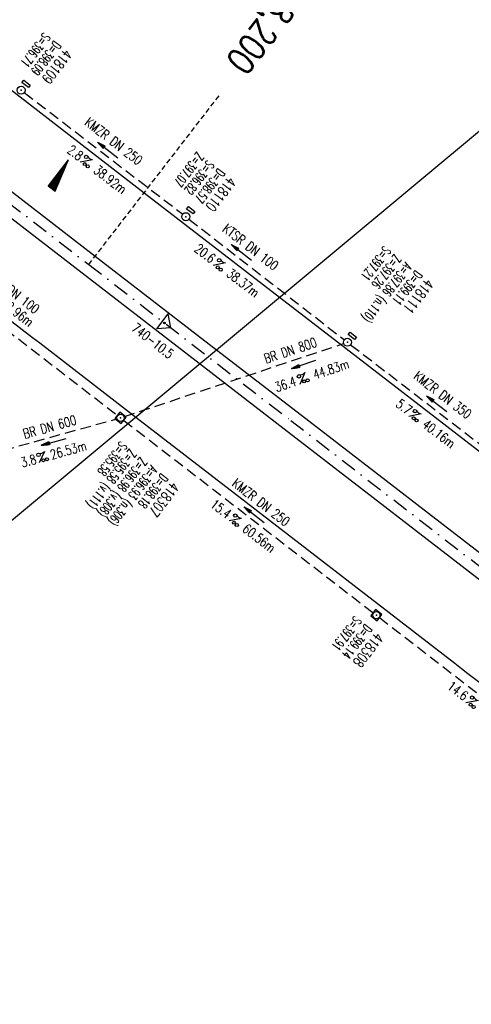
# Model space of a CAD drawing. Extents: x 448150 to 449332, y 437108 to 438384.
# Tile 11 of 46: x 448998 to 449083, y 437358 to 437543. Entities that reach past the tile are written whole.
import ezdxf
from ezdxf.enums import TextEntityAlignment as Align

# ---------------------------------------------------------------- set-up
doc = ezdxf.new("R2010")
doc.units = 0
doc.header["$LTSCALE"] = 2
doc.header["$MEASUREMENT"] = 0
for name, pattern in [('AUSGEZOGEN', [0]), ('GESTRICH-X2', [1.5, 1, -0.5]), ('GESTRICHELT', [0.75, 0.5, -0.25]), ('STRICHPT-X3', [3, 1.5, -0.75, 0, -0.75])]:
    doc.linetypes.add(name, pattern=pattern)
doc.layers.get('0').update_dxf_attribs({"linetype": 'AUSGEZOGEN'})
for name, color, linetype in [('ACHSE', 250, 'STRICHPT-X3'), ('FBR', 8, 'CONTINUOUS'), ('GEF', 7, 'CONTINUOUS'), ('HEKTOM', 250, 'GESTRICHELT'), ('KANAL', 7, 'GESTRICH-X2'), ('Netzknoten_PKT', 7, 'CONTINUOUS'), ('Netzknoten_PKT-NR', 7, 'CONTINUOUS'), ('Netzknoten_SIGNATUR', 7, 'CONTINUOUS'), ('PFEIL', 7, 'CONTINUOUS'), ('Planeinteilung', 6, 'CONTINUOUS'), ('RAHMEN', 250, 'AUSGEZOGEN'), ('SCHACHTNR', 6, 'CONTINUOUS'), ('SCHLITZRINNE', 8, 'AUSGEZOGEN'), ('SCHSYMBOL', 7, 'AUSGEZOGEN'), ('TEXTO', 4, 'CONTINUOUS'), ('TEXTU', 4, 'CONTINUOUS')]:
    doc.layers.add(name, color=color, linetype=linetype)
doc.styles.add('ROMANS', font='romans.shx', dxfattribs={"width": 0.8})

# ---------------------------------------------------------------- blocks, each defined once
blk = doc.blocks.new('GST')
at = {"color": 0}
blk.add_circle((0, 0), 0.75, dxfattribs=at)
blk.add_point((0, 0), dxfattribs=at)
blk = doc.blocks.new('13')
blk.add_lwpolyline([(0.76, 1.22), (-0.75, 1.22), (-0.75, 1.8), (0.76, 1.8)], close=True)
at = {"rotation": 180}
blk.add_blockref('GST', (0, 0), dxfattribs=at)
blk = doc.blocks.new('PROM')
blk.add_line((1.57, 1.82), (0.02, 0.02))
for centre, radius in [((0.32, 1.51), 0.317), ((0.94, 0.29), 0.283), ((1.64, 0.29), 0.283)]:
    blk.add_circle(centre, radius)
blk.add_arc((0.99, 2.68), 1.03, 239.1414, 303.3549)
blk = doc.blocks.new('PFEIL2')
at = {"color": 0}
for p, q in [((0.88, 0), (-2.4, -0.01)), ((0.88, -0.27), (0.88, 0.28)), ((0.88, 0.28), (2.43, 0.01)), ((0.91, 0.27), (0.88, 0.26)), ((0.97, 0.26), (0.88, 0.25)), ((1.02, 0.25), (0.88, 0.23)), ((1.07, 0.24), (0.88, 0.21)), ((1.13, 0.23), (0.88, 0.19)), ((1.18, 0.22), (0.88, 0.17)), ((1.24, 0.21), (0.88, 0.15)), ((1.29, 0.21), (0.88, 0.14)), ((1.34, 0.2), (0.88, 0.12)), ((1.4, 0.19), (0.88, 0.1)), ((1.45, 0.18), (0.88, 0.08)), ((1.51, 0.17), (0.88, 0.06)), ((1.56, 0.16), (0.88, 0.04)), ((1.61, 0.15), (0.88, 0.02)), ((1.67, 0.14), (0.88, 0.01)), ((1.72, 0.13), (0.88, -0.01)), ((1.78, 0.12), (0.88, -0.03)), ((1.83, 0.11), (0.88, -0.05)), ((1.88, 0.1), (0.88, -0.07)), ((1.94, 0.09), (0.88, -0.09)), ((2.05, 0.08), (0.88, -0.12)), ((1.99, 0.08), (0.88, -0.11)), ((2.1, 0.07), (0.88, -0.14)), ((2.15, 0.06), (0.88, -0.16)), ((2.21, 0.05), (0.88, -0.18)), ((2.26, 0.04), (0.88, -0.2)), ((2.32, 0.03), (0.88, -0.22)), ((2.37, 0.02), (0.88, -0.23)), ((2.42, 0.01), (0.88, -0.25)), ((2.43, 0.01), (0.88, -0.27))]:
    blk.add_line(p, q, dxfattribs=at)
blk = doc.blocks.new('20')
blk.add_lwpolyline([(-0.75, -0.75), (0.75, -0.75), (0.75, 0.75), (-0.75, 0.75)], close=True)
blk.add_circle((0, 0), 0.676)
blk.add_point((0, 0))
blk = doc.blocks.new('PKT')
at = {"color": 0}
blk.add_circle((0, 0), 0.15, dxfattribs=at)
blk.add_point((0, 0), dxfattribs=at)
blk = doc.blocks.new('Station_Netzknoten')
at = {"layer": 'Netzknoten_SIGNATUR'}
for p, q in [((-1.75, 0.5), (1.75, 0.5)), ((0, -1.5), (-1.75, 0.5)), ((0, -1.5), (1.75, 0.5))]:
    blk.add_line(p, q, dxfattribs=at)
blk.add_point((0, 0), dxfattribs=at)
blk = doc.blocks.new('*X5')
at = {"color": 0}
for p, q in [((725.83, 193.84), (727.44, 195.45)), ((725.83, 193.85), (727.43, 195.45)), ((725.83, 193.86), (727.42, 195.45)), ((725.83, 193.87), (727.41, 195.45)), ((725.83, 193.88), (727.4, 195.45)), ((725.83, 193.89), (727.39, 195.45)), ((725.83, 193.9), (727.38, 195.45)), ((725.83, 193.91), (727.37, 195.45)), ((725.83, 193.91), (727.37, 195.45)), ((725.83, 193.92), (727.36, 195.45)), ((725.83, 193.93), (727.35, 195.45)), ((725.83, 193.94), (727.34, 195.45)), ((725.83, 193.95), (727.33, 195.45)), ((725.83, 193.96), (727.32, 195.45)), ((725.83, 193.97), (727.31, 195.45)), ((725.83, 193.98), (727.3, 195.45)), ((725.83, 193.99), (727.29, 195.45)), ((725.83, 193.99), (727.29, 195.45)), ((725.83, 194), (727.28, 195.45)), ((725.83, 194.01), (727.27, 195.45)), ((725.83, 194.02), (727.26, 195.45)), ((725.83, 194.03), (727.25, 195.45)), ((725.83, 194.04), (727.24, 195.45)), ((725.83, 194.05), (727.23, 195.45)), ((725.83, 194.06), (727.22, 195.45)), ((725.83, 194.06), (727.21, 195.45)), ((725.83, 194.07), (727.21, 195.45)), ((725.83, 194.08), (727.2, 195.45)), ((725.83, 194.09), (727.19, 195.45)), ((725.83, 194.1), (727.18, 195.45)), ((725.83, 194.11), (727.17, 195.45)), ((725.83, 194.12), (727.16, 195.45)), ((725.83, 194.13), (727.15, 195.45)), ((725.83, 194.14), (727.14, 195.45)), ((725.83, 194.14), (727.14, 195.45)), ((725.83, 194.15), (727.13, 195.45)), ((725.83, 194.16), (727.12, 195.45)), ((725.83, 194.17), (727.11, 195.45)), ((725.83, 194.18), (727.1, 195.45)), ((725.83, 194.19), (727.09, 195.45)), ((725.83, 194.2), (727.08, 195.45)), ((725.83, 194.21), (727.07, 195.45)), ((725.83, 194.21), (727.06, 195.45)), ((725.83, 194.22), (727.06, 195.45)), ((725.83, 194.23), (727.05, 195.45)), ((725.83, 194.24), (727.04, 195.45)), ((725.83, 194.25), (727.03, 195.45)), ((725.83, 194.26), (727.02, 195.45)), ((725.83, 194.27), (727.01, 195.45)), ((725.83, 194.28), (727, 195.45)), ((725.83, 194.29), (726.99, 195.45)), ((725.83, 194.29), (726.99, 195.45)), ((725.83, 194.3), (726.98, 195.45)), ((725.83, 194.31), (726.97, 195.45)), ((725.83, 194.32), (726.96, 195.45)), ((725.83, 194.33), (726.95, 195.45)), ((725.83, 194.34), (726.94, 195.45)), ((725.83, 194.35), (726.93, 195.45)), ((725.83, 194.36), (726.92, 195.45)), ((725.83, 194.37), (726.91, 195.45)), ((725.83, 194.37), (726.91, 195.45)), ((725.83, 194.38), (726.9, 195.45)), ((725.83, 194.39), (726.89, 195.45)), ((725.83, 194.4), (726.88, 195.45)), ((725.83, 194.41), (726.87, 195.45)), ((725.83, 194.42), (726.86, 195.45)), ((725.83, 194.43), (726.85, 195.45)), ((725.83, 194.44), (726.84, 195.45)), ((725.83, 194.44), (726.83, 195.45)), ((725.83, 194.45), (726.83, 195.45)), ((725.83, 194.46), (726.82, 195.45)), ((725.83, 194.47), (726.81, 195.45)), ((725.83, 194.48), (726.8, 195.45)), ((725.83, 194.49), (726.79, 195.45)), ((725.83, 194.5), (726.78, 195.45)), ((725.83, 194.51), (726.77, 195.45)), ((725.83, 194.52), (726.76, 195.45)), ((725.83, 194.52), (726.76, 195.45)), ((725.83, 194.53), (726.75, 195.45)), ((725.83, 194.54), (726.74, 195.45)), ((725.83, 194.55), (726.73, 195.45)), ((725.83, 194.56), (726.72, 195.45)), ((725.83, 194.57), (726.71, 195.45)), ((725.83, 194.58), (726.7, 195.45)), ((725.83, 194.59), (726.69, 195.45)), ((725.83, 194.59), (726.68, 195.45)), ((725.83, 194.6), (726.68, 195.45)), ((725.83, 194.61), (726.67, 195.45)), ((725.83, 194.62), (726.66, 195.45)), ((725.83, 194.63), (726.65, 195.45)), ((725.83, 194.64), (726.64, 195.45)), ((725.83, 194.65), (726.63, 195.45)), ((725.83, 194.66), (726.62, 195.45)), ((725.83, 194.67), (726.61, 195.45)), ((725.83, 194.67), (726.61, 195.45)), ((725.83, 194.68), (726.6, 195.45)), ((725.83, 194.69), (726.59, 195.45)), ((725.83, 194.7), (726.58, 195.45)), ((725.83, 194.71), (726.57, 195.45)), ((725.83, 194.72), (726.56, 195.45)), ((725.83, 194.73), (726.55, 195.45)), ((725.83, 194.74), (726.54, 195.45)), ((725.83, 194.75), (726.53, 195.45)), ((725.83, 194.75), (726.53, 195.45)), ((725.83, 194.76), (726.52, 195.45)), ((725.83, 194.77), (726.51, 195.45)), ((725.83, 194.78), (726.5, 195.45)), ((725.83, 194.79), (726.49, 195.45)), ((725.83, 194.8), (726.48, 195.45)), ((725.83, 194.81), (726.47, 195.45)), ((725.83, 194.82), (726.46, 195.45)), ((725.83, 194.82), (726.45, 195.45)), ((725.83, 194.83), (726.45, 195.45)), ((725.83, 194.84), (726.44, 195.45)), ((725.83, 194.85), (726.43, 195.45)), ((725.83, 194.86), (726.42, 195.45)), ((725.83, 194.87), (726.41, 195.45)), ((725.83, 194.88), (726.4, 195.45)), ((725.83, 194.89), (726.39, 195.45)), ((725.83, 194.9), (726.38, 195.45)), ((725.83, 194.9), (726.38, 195.45)), ((725.83, 194.91), (726.37, 195.45)), ((725.83, 194.92), (726.36, 195.45)), ((725.83, 194.93), (726.35, 195.45)), ((725.83, 194.94), (726.34, 195.45)), ((725.83, 194.95), (726.33, 195.45)), ((725.83, 194.96), (726.32, 195.45)), ((725.83, 194.97), (726.31, 195.45)), ((725.83, 194.98), (726.3, 195.45)), ((725.83, 194.98), (726.3, 195.45)), ((725.83, 194.99), (726.29, 195.45)), ((725.83, 195), (726.28, 195.45)), ((725.83, 195.01), (726.27, 195.45)), ((725.83, 195.02), (726.26, 195.45)), ((725.83, 195.03), (726.25, 195.45)), ((725.83, 195.04), (726.24, 195.45)), ((725.83, 195.05), (726.23, 195.45)), ((725.83, 195.05), (726.22, 195.45)), ((725.83, 195.06), (726.22, 195.45)), ((725.83, 195.07), (726.21, 195.45)), ((725.83, 195.08), (726.2, 195.45)), ((725.83, 195.09), (726.19, 195.45)), ((725.83, 195.1), (726.18, 195.45)), ((725.83, 195.11), (726.17, 195.45)), ((725.83, 195.12), (726.16, 195.45)), ((725.83, 195.13), (726.15, 195.45)), ((725.83, 195.13), (726.15, 195.45)), ((725.83, 195.14), (726.14, 195.45)), ((725.83, 195.15), (726.13, 195.45)), ((725.83, 195.16), (726.12, 195.45)), ((725.83, 195.17), (726.11, 195.45)), ((725.83, 195.18), (726.1, 195.45)), ((725.83, 195.19), (726.09, 195.45)), ((725.83, 195.2), (726.08, 195.45)), ((725.83, 195.2), (726.07, 195.45)), ((725.83, 195.21), (726.07, 195.45)), ((725.83, 195.22), (726.06, 195.45)), ((725.83, 195.23), (726.05, 195.45)), ((725.83, 195.24), (726.04, 195.45)), ((725.83, 195.25), (726.03, 195.45)), ((725.83, 195.26), (726.02, 195.45)), ((725.83, 195.27), (726.01, 195.45)), ((725.83, 195.28), (726, 195.45)), ((725.83, 195.28), (726, 195.45)), ((725.83, 195.29), (725.99, 195.45)), ((725.83, 195.3), (725.98, 195.45)), ((725.83, 195.31), (725.97, 195.45)), ((725.83, 195.32), (725.96, 195.45)), ((725.83, 195.33), (725.95, 195.45)), ((725.83, 195.34), (725.94, 195.45)), ((725.83, 195.35), (725.93, 195.45)), ((725.83, 195.36), (725.92, 195.45)), ((725.83, 195.36), (725.92, 195.45)), ((725.83, 195.37), (725.91, 195.45)), ((725.83, 195.38), (725.9, 195.45)), ((725.83, 195.39), (725.89, 195.45)), ((725.83, 195.4), (725.88, 195.45)), ((725.83, 195.41), (725.87, 195.45)), ((725.83, 195.42), (725.86, 195.45)), ((725.83, 195.43), (725.85, 195.45)), ((725.83, 195.43), (725.84, 195.45)), ((725.83, 195.44), (725.84, 195.45)), ((725.83, 193.83), (727.43, 195.43)), ((725.83, 193.82), (727.43, 195.42)), ((725.83, 193.81), (727.43, 195.41)), ((725.83, 193.8), (727.42, 195.4)), ((725.83, 193.79), (727.42, 195.38)), ((725.83, 193.78), (727.42, 195.37)), ((725.83, 193.77), (727.41, 195.36)), ((725.83, 193.76), (727.41, 195.35)), ((725.83, 193.76), (727.41, 195.34)), ((725.83, 193.75), (727.4, 195.32)), ((725.83, 193.74), (727.4, 195.31)), ((725.83, 193.73), (727.4, 195.3)), ((725.83, 193.72), (727.4, 195.29)), ((725.83, 193.71), (727.39, 195.28)), ((725.83, 193.7), (727.39, 195.26)), ((725.83, 193.69), (727.39, 195.25)), ((725.83, 193.68), (727.38, 195.24)), ((725.83, 193.68), (727.38, 195.23)), ((725.83, 193.67), (727.38, 195.22)), ((725.83, 193.66), (727.37, 195.2)), ((725.83, 193.65), (727.37, 195.19)), ((725.83, 193.64), (727.37, 195.18)), ((725.83, 193.63), (727.36, 195.17)), ((725.83, 193.62), (727.36, 195.16)), ((725.83, 193.61), (727.36, 195.14)), ((725.83, 193.61), (727.35, 195.13)), ((725.83, 193.6), (727.35, 195.12)), ((725.83, 193.59), (727.35, 195.11)), ((725.83, 193.58), (727.34, 195.1)), ((725.83, 193.57), (727.34, 195.08)), ((725.83, 193.56), (727.34, 195.07)), ((725.83, 193.55), (727.34, 195.06)), ((725.83, 193.54), (727.33, 195.05)), ((725.83, 193.53), (727.33, 195.04)), ((725.83, 193.53), (727.33, 195.02)), ((725.83, 193.52), (727.32, 195.01)), ((725.83, 193.51), (727.32, 195)), ((725.83, 193.5), (727.32, 194.99)), ((725.83, 193.49), (727.31, 194.98)), ((725.83, 193.48), (727.31, 194.96)), ((725.83, 193.47), (727.31, 194.95)), ((725.83, 193.46), (727.3, 194.94)), ((725.83, 193.45), (727.3, 194.93)), ((725.83, 193.45), (727.3, 194.92)), ((725.83, 193.44), (727.29, 194.91)), ((725.83, 193.43), (727.29, 194.89)), ((725.83, 193.42), (727.29, 194.88)), ((725.83, 193.41), (727.29, 194.87)), ((725.83, 193.4), (727.28, 194.86)), ((725.83, 193.39), (727.28, 194.85)), ((725.83, 193.38), (727.28, 194.83)), ((725.83, 193.38), (727.27, 194.82)), ((725.83, 193.37), (727.27, 194.81)), ((725.83, 193.36), (727.27, 194.8)), ((725.83, 193.35), (727.26, 194.79)), ((725.83, 193.34), (727.26, 194.77)), ((725.83, 193.33), (727.26, 194.76)), ((725.83, 193.32), (727.25, 194.75)), ((725.83, 193.31), (727.25, 194.74)), ((725.83, 193.3), (727.25, 194.73)), ((725.83, 193.3), (727.24, 194.71)), ((725.83, 193.29), (727.24, 194.7)), ((725.83, 193.28), (727.24, 194.69)), ((725.83, 193.27), (727.23, 194.68)), ((725.83, 193.26), (727.23, 194.67)), ((725.83, 193.25), (727.23, 194.65)), ((725.83, 193.24), (727.23, 194.64)), ((725.83, 193.23), (727.22, 194.63)), ((725.83, 193.22), (727.22, 194.62)), ((725.83, 193.22), (727.22, 194.61)), ((725.83, 193.21), (727.21, 194.59)), ((725.83, 193.2), (727.21, 194.58)), ((725.83, 193.19), (727.21, 194.57)), ((725.83, 193.18), (727.2, 194.56)), ((725.83, 193.17), (727.2, 194.55)), ((725.83, 193.16), (727.2, 194.53)), ((725.83, 193.15), (727.19, 194.52)), ((725.83, 193.15), (727.19, 194.51)), ((725.83, 193.14), (727.19, 194.5)), ((725.83, 193.13), (727.18, 194.49)), ((725.83, 193.12), (727.18, 194.47)), ((725.83, 193.11), (727.18, 194.46)), ((725.83, 193.1), (727.17, 194.45)), ((725.83, 193.09), (727.17, 194.44)), ((725.83, 193.08), (727.17, 194.43)), ((725.83, 193.07), (727.17, 194.41)), ((725.83, 193.07), (727.16, 194.4)), ((725.83, 193.06), (727.16, 194.39)), ((725.83, 193.05), (727.16, 194.38)), ((725.83, 193.04), (727.15, 194.37)), ((725.83, 193.03), (727.15, 194.35)), ((725.83, 193.02), (727.15, 194.34)), ((725.83, 193.01), (727.14, 194.33)), ((725.83, 193), (727.14, 194.32)), ((725.83, 193), (727.14, 194.31)), ((725.83, 192.99), (727.13, 194.29)), ((725.83, 192.98), (727.13, 194.28)), ((725.83, 192.97), (727.13, 194.27)), ((725.83, 192.96), (727.12, 194.26)), ((725.83, 192.95), (727.12, 194.25)), ((725.83, 192.94), (727.12, 194.23)), ((725.83, 192.93), (727.11, 194.22)), ((725.83, 192.92), (727.11, 194.21)), ((725.83, 192.92), (727.11, 194.2)), ((725.83, 192.91), (727.11, 194.19)), ((725.83, 192.9), (727.1, 194.17)), ((725.83, 192.89), (727.1, 194.16)), ((725.83, 192.88), (727.1, 194.15)), ((725.83, 192.87), (727.09, 194.14)), ((725.83, 192.86), (727.09, 194.13)), ((725.83, 192.85), (727.09, 194.11)), ((725.83, 192.84), (727.08, 194.1)), ((725.83, 192.84), (727.08, 194.09)), ((725.83, 192.83), (727.08, 194.08)), ((725.83, 192.82), (727.07, 194.07)), ((725.83, 192.81), (727.07, 194.05)), ((725.83, 192.8), (727.07, 194.04)), ((725.83, 192.79), (727.06, 194.03)), ((725.83, 192.78), (727.06, 194.02)), ((725.83, 192.77), (727.06, 194.01)), ((725.83, 192.77), (727.05, 193.99)), ((725.83, 192.76), (727.05, 193.98)), ((725.83, 192.75), (727.05, 193.97)), ((725.83, 192.74), (727.05, 193.96)), ((725.83, 192.73), (727.04, 193.95)), ((725.83, 192.72), (727.04, 193.93)), ((725.83, 192.71), (727.04, 193.92)), ((725.83, 192.7), (727.03, 193.91)), ((725.83, 192.69), (727.03, 193.9)), ((725.83, 192.69), (727.03, 193.89)), ((725.83, 192.68), (727.02, 193.87)), ((725.83, 192.67), (727.02, 193.86)), ((725.83, 192.66), (727.02, 193.85)), ((725.83, 192.65), (727.01, 193.84)), ((725.83, 192.64), (727.01, 193.83)), ((725.83, 192.63), (727.01, 193.81)), ((725.83, 192.62), (727, 193.8)), ((725.83, 192.62), (727, 193.79)), ((725.83, 192.61), (727, 193.78)), ((725.83, 192.6), (726.99, 193.77)), ((725.83, 192.59), (726.99, 193.75)), ((725.83, 192.58), (726.99, 193.74)), ((725.83, 192.57), (726.99, 193.73)), ((725.83, 192.56), (726.98, 193.72)), ((725.83, 192.55), (726.98, 193.71)), ((725.83, 192.54), (726.98, 193.69)), ((725.83, 192.54), (726.97, 193.68)), ((725.83, 192.53), (726.97, 193.67)), ((725.83, 192.52), (726.97, 193.66)), ((725.83, 192.51), (726.96, 193.65)), ((725.83, 192.5), (726.96, 193.63)), ((725.83, 192.49), (726.96, 193.62)), ((725.83, 192.48), (726.95, 193.61)), ((725.83, 192.47), (726.95, 193.6)), ((725.83, 192.46), (726.95, 193.59)), ((725.83, 192.46), (726.94, 193.57)), ((725.83, 192.45), (726.94, 193.56)), ((725.83, 192.44), (726.94, 193.55)), ((725.83, 192.43), (726.94, 193.54)), ((725.83, 192.42), (726.93, 193.53)), ((725.83, 192.41), (726.93, 193.51)), ((725.83, 192.4), (726.93, 193.5)), ((725.83, 192.39), (726.92, 193.49)), ((725.83, 192.39), (726.92, 193.48)), ((725.83, 192.38), (726.92, 193.47)), ((725.83, 192.37), (726.91, 193.45)), ((725.83, 192.36), (726.91, 193.44)), ((725.83, 192.35), (726.91, 193.43)), ((725.83, 192.34), (726.9, 193.42)), ((725.83, 192.33), (726.9, 193.41)), ((725.83, 192.32), (726.9, 193.39)), ((725.83, 192.31), (726.89, 193.38)), ((725.83, 192.31), (726.89, 193.37)), ((725.83, 192.3), (726.89, 193.36)), ((725.83, 192.29), (726.88, 193.35)), ((725.83, 192.28), (726.88, 193.33)), ((725.83, 192.27), (726.88, 193.32)), ((725.83, 192.26), (726.88, 193.31)), ((725.83, 192.25), (726.87, 193.3)), ((725.83, 192.24), (726.87, 193.29)), ((725.83, 192.24), (726.87, 193.27)), ((725.83, 192.23), (726.86, 193.26)), ((725.83, 192.22), (726.86, 193.25)), ((725.83, 192.21), (726.86, 193.24)), ((725.83, 192.2), (726.85, 193.23)), ((725.83, 192.19), (726.85, 193.21)), ((725.83, 192.18), (726.85, 193.2)), ((725.83, 192.17), (726.84, 193.19)), ((725.83, 192.16), (726.84, 193.18)), ((725.83, 192.16), (726.84, 193.17)), ((725.83, 192.15), (726.83, 193.15)), ((725.83, 192.14), (726.83, 193.14)), ((725.83, 192.13), (726.83, 193.13)), ((725.83, 192.12), (726.82, 193.12)), ((725.83, 192.11), (726.82, 193.11)), ((725.83, 192.1), (726.82, 193.09)), ((725.83, 192.09), (726.82, 193.08)), ((725.83, 192.08), (726.81, 193.07)), ((725.83, 192.08), (726.81, 193.06)), ((725.83, 192.07), (726.81, 193.05)), ((725.83, 192.06), (726.8, 193.03)), ((725.83, 192.05), (726.8, 193.02)), ((725.83, 192.04), (726.8, 193.01)), ((725.83, 192.03), (726.79, 193)), ((725.83, 192.02), (726.79, 192.99)), ((725.83, 192.01), (726.79, 192.97)), ((725.83, 192.01), (726.78, 192.96)), ((725.83, 192), (726.78, 192.95)), ((725.83, 191.99), (726.78, 192.94)), ((725.83, 191.98), (726.77, 192.93)), ((725.83, 191.97), (726.77, 192.91)), ((725.83, 191.96), (726.77, 192.9)), ((725.83, 191.95), (726.76, 192.89)), ((725.83, 191.94), (726.76, 192.88)), ((725.83, 191.93), (726.76, 192.87)), ((725.83, 191.93), (726.76, 192.85)), ((725.83, 191.92), (726.75, 192.84)), ((725.83, 191.91), (726.75, 192.83)), ((725.83, 191.9), (726.75, 192.82)), ((725.83, 191.89), (726.74, 192.81)), ((725.83, 191.88), (726.74, 192.79)), ((725.83, 191.87), (726.74, 192.78)), ((725.83, 191.86), (726.73, 192.77)), ((725.83, 191.85), (726.73, 192.76)), ((725.83, 191.85), (726.73, 192.75)), ((725.83, 191.84), (726.72, 192.73)), ((725.83, 191.83), (726.72, 192.72)), ((725.83, 191.82), (726.72, 192.71)), ((725.83, 191.81), (726.71, 192.7)), ((725.83, 191.8), (726.71, 192.69)), ((725.83, 191.79), (726.71, 192.67)), ((725.83, 191.78), (726.7, 192.66)), ((725.83, 191.78), (726.7, 192.65)), ((725.83, 191.77), (726.7, 192.64)), ((725.83, 191.76), (726.7, 192.63)), ((725.83, 191.75), (726.69, 192.61)), ((725.83, 191.74), (726.69, 192.6)), ((725.83, 191.73), (726.69, 192.59)), ((725.83, 191.72), (726.68, 192.58)), ((725.83, 191.71), (726.68, 192.57)), ((725.83, 191.7), (726.68, 192.55)), ((725.83, 191.7), (726.67, 192.54)), ((725.83, 191.69), (726.67, 192.53)), ((725.83, 191.68), (726.67, 192.52)), ((725.83, 191.67), (726.66, 192.51)), ((725.83, 191.66), (726.66, 192.49)), ((725.83, 191.65), (726.66, 192.48)), ((725.83, 191.64), (726.65, 192.47)), ((725.83, 191.63), (726.65, 192.46)), ((725.83, 191.63), (726.65, 192.45)), ((725.83, 191.62), (726.64, 192.43)), ((725.83, 191.61), (726.64, 192.42)), ((725.83, 191.6), (726.64, 192.41)), ((725.83, 191.59), (726.64, 192.4)), ((725.83, 191.58), (726.63, 192.39)), ((725.83, 191.57), (726.63, 192.37)), ((725.83, 191.56), (726.63, 192.36)), ((725.83, 191.55), (726.62, 192.35)), ((725.83, 191.55), (726.62, 192.34)), ((725.83, 191.54), (726.62, 192.33)), ((725.83, 191.53), (726.61, 192.31)), ((725.83, 191.52), (726.61, 192.3)), ((725.83, 191.51), (726.61, 192.29)), ((725.83, 191.5), (726.6, 192.28)), ((725.83, 191.49), (726.6, 192.27)), ((725.83, 191.48), (726.6, 192.25)), ((725.83, 191.47), (726.59, 192.24)), ((725.83, 191.47), (726.59, 192.23)), ((725.83, 191.46), (726.59, 192.22)), ((725.83, 191.45), (726.59, 192.21)), ((725.83, 191.44), (726.58, 192.19)), ((725.83, 191.43), (726.58, 192.18)), ((725.83, 191.42), (726.58, 192.17)), ((725.83, 191.41), (726.57, 192.16)), ((725.83, 191.4), (726.57, 192.15)), ((725.83, 191.4), (726.57, 192.13)), ((725.83, 191.39), (726.56, 192.12)), ((725.83, 191.38), (726.56, 192.11)), ((725.83, 191.37), (726.56, 192.1)), ((725.83, 191.36), (726.55, 192.09)), ((725.83, 191.35), (726.55, 192.07)), ((725.83, 191.34), (726.55, 192.06)), ((725.83, 191.33), (726.54, 192.05)), ((725.83, 191.32), (726.54, 192.04)), ((725.83, 191.32), (726.54, 192.03)), ((725.83, 191.31), (726.53, 192.01)), ((725.83, 191.3), (726.53, 192)), ((725.83, 191.29), (726.53, 191.99)), ((725.83, 191.28), (726.53, 191.98)), ((725.83, 191.27), (726.52, 191.97)), ((725.83, 191.26), (726.52, 191.95)), ((725.83, 191.25), (726.52, 191.94)), ((725.83, 191.25), (726.51, 191.93)), ((725.83, 191.24), (726.51, 191.92)), ((725.83, 191.23), (726.51, 191.91)), ((725.83, 191.22), (726.5, 191.89)), ((725.83, 191.21), (726.5, 191.88)), ((725.83, 191.2), (726.5, 191.87)), ((725.83, 191.19), (726.49, 191.86)), ((725.83, 191.18), (726.49, 191.85)), ((725.83, 191.17), (726.49, 191.84)), ((725.83, 191.17), (726.48, 191.82)), ((725.83, 191.16), (726.48, 191.81)), ((725.83, 191.15), (726.48, 191.8)), ((725.83, 191.14), (726.47, 191.79)), ((725.83, 191.13), (726.47, 191.78)), ((725.83, 191.12), (726.47, 191.76)), ((725.83, 191.11), (726.47, 191.75)), ((725.83, 191.1), (726.46, 191.74)), ((725.83, 191.09), (726.46, 191.73)), ((725.83, 191.09), (726.46, 191.72)), ((725.83, 191.08), (726.45, 191.7)), ((725.83, 191.07), (726.45, 191.69)), ((725.83, 191.06), (726.45, 191.68)), ((725.83, 191.05), (726.44, 191.67)), ((725.83, 191.04), (726.44, 191.66)), ((725.83, 191.03), (726.44, 191.64)), ((725.83, 191.02), (726.43, 191.63)), ((725.83, 191.02), (726.43, 191.62)), ((725.83, 191.01), (726.43, 191.61)), ((725.83, 191), (726.42, 191.6)), ((725.83, 190.99), (726.42, 191.58)), ((725.83, 190.98), (726.42, 191.57)), ((725.83, 190.97), (726.41, 191.56)), ((725.83, 190.96), (726.41, 191.55)), ((725.83, 190.95), (726.41, 191.54)), ((725.83, 190.94), (726.41, 191.52)), ((725.83, 190.94), (726.4, 191.51)), ((725.83, 190.93), (726.4, 191.5)), ((725.83, 190.92), (726.4, 191.49)), ((725.83, 190.91), (726.39, 191.48)), ((725.83, 190.9), (726.39, 191.46)), ((725.83, 190.89), (726.39, 191.45)), ((725.83, 190.88), (726.38, 191.44)), ((725.83, 190.87), (726.38, 191.43)), ((725.83, 190.87), (726.38, 191.42)), ((725.83, 190.86), (726.37, 191.4)), ((725.83, 190.85), (726.37, 191.39)), ((725.83, 190.84), (726.37, 191.38)), ((725.83, 190.83), (726.36, 191.37)), ((725.83, 190.82), (726.36, 191.36)), ((725.83, 190.81), (726.36, 191.34)), ((725.83, 190.8), (726.35, 191.33)), ((725.83, 190.79), (726.35, 191.32)), ((725.83, 190.79), (726.35, 191.31)), ((725.83, 190.78), (726.35, 191.3)), ((725.83, 190.77), (726.34, 191.28)), ((725.83, 190.76), (726.34, 191.27)), ((725.83, 190.75), (726.34, 191.26)), ((725.83, 190.74), (726.33, 191.25)), ((725.83, 190.73), (726.33, 191.24)), ((725.83, 190.72), (726.33, 191.22)), ((725.83, 190.71), (726.32, 191.21)), ((725.83, 190.71), (726.32, 191.2)), ((725.83, 190.7), (726.32, 191.19)), ((725.83, 190.69), (726.31, 191.18)), ((725.83, 190.68), (726.31, 191.16)), ((725.83, 190.67), (726.31, 191.15)), ((725.83, 190.66), (726.3, 191.14)), ((725.83, 190.65), (726.3, 191.13)), ((725.83, 190.64), (726.3, 191.12)), ((725.83, 190.64), (726.29, 191.1)), ((725.83, 190.63), (726.29, 191.09)), ((725.83, 190.62), (726.29, 191.08)), ((725.83, 190.61), (726.29, 191.07)), ((725.83, 190.6), (726.28, 191.06)), ((725.83, 190.59), (726.28, 191.04)), ((725.83, 190.58), (726.28, 191.03)), ((725.83, 190.57), (726.27, 191.02)), ((725.83, 190.56), (726.27, 191.01)), ((725.83, 190.56), (726.27, 191)), ((725.83, 190.55), (726.26, 190.98)), ((725.83, 190.54), (726.26, 190.97)), ((725.83, 190.53), (726.26, 190.96)), ((725.83, 190.52), (726.25, 190.95)), ((725.83, 190.51), (726.25, 190.94)), ((725.83, 190.5), (726.25, 190.92)), ((725.83, 190.49), (726.24, 190.91)), ((725.83, 190.48), (726.24, 190.9)), ((725.83, 190.48), (726.24, 190.89)), ((725.83, 190.47), (726.24, 190.88)), ((725.83, 190.46), (726.23, 190.86)), ((725.83, 190.45), (726.23, 190.85)), ((725.83, 190.44), (726.23, 190.84)), ((725.83, 190.43), (726.22, 190.83)), ((725.83, 190.42), (726.22, 190.82)), ((725.83, 190.41), (726.22, 190.8)), ((725.83, 190.41), (726.21, 190.79)), ((725.83, 190.4), (726.21, 190.78)), ((725.83, 190.39), (726.21, 190.77)), ((725.83, 190.38), (726.2, 190.76)), ((725.83, 190.37), (726.2, 190.74)), ((725.83, 190.36), (726.2, 190.73)), ((725.83, 190.35), (726.19, 190.72)), ((725.83, 190.34), (726.19, 190.71)), ((725.83, 190.33), (726.19, 190.7)), ((725.83, 190.33), (726.18, 190.68)), ((725.83, 190.32), (726.18, 190.67)), ((725.83, 190.31), (726.18, 190.66)), ((725.83, 190.3), (726.18, 190.65)), ((725.83, 190.29), (726.17, 190.64)), ((725.83, 190.28), (726.17, 190.62)), ((725.83, 190.27), (726.17, 190.61)), ((725.83, 190.26), (726.16, 190.6)), ((725.83, 190.26), (726.16, 190.59)), ((725.83, 190.25), (726.16, 190.58)), ((725.83, 190.24), (726.15, 190.56)), ((725.83, 190.23), (726.15, 190.55)), ((725.83, 190.22), (726.15, 190.54)), ((725.83, 190.21), (726.14, 190.53)), ((725.83, 190.2), (726.14, 190.52)), ((725.83, 190.19), (726.14, 190.5)), ((725.83, 190.18), (726.13, 190.49)), ((725.83, 190.18), (726.13, 190.48)), ((725.83, 190.17), (726.13, 190.47)), ((725.83, 190.16), (726.12, 190.46)), ((725.83, 190.15), (726.12, 190.44)), ((725.83, 190.14), (726.12, 190.43)), ((725.83, 190.13), (726.12, 190.42)), ((725.83, 190.12), (726.11, 190.41)), ((725.83, 190.11), (726.11, 190.4)), ((725.83, 190.1), (726.11, 190.38)), ((725.83, 190.1), (726.1, 190.37)), ((725.83, 190.09), (726.1, 190.36)), ((725.83, 190.08), (726.1, 190.35)), ((725.83, 190.07), (726.09, 190.34)), ((725.83, 190.06), (726.09, 190.32)), ((725.83, 190.05), (726.09, 190.31)), ((725.83, 190.04), (726.08, 190.3)), ((725.83, 190.03), (726.08, 190.29)), ((725.83, 190.03), (726.08, 190.28)), ((725.83, 190.02), (726.07, 190.26)), ((725.83, 190.01), (726.07, 190.25)), ((725.83, 190), (726.07, 190.24)), ((725.83, 189.99), (726.06, 190.23)), ((725.83, 189.98), (726.06, 190.22)), ((725.83, 189.97), (726.06, 190.2)), ((725.83, 189.96), (726.06, 190.19)), ((725.83, 189.95), (726.05, 190.18)), ((725.83, 189.95), (726.05, 190.17)), ((725.83, 189.94), (726.05, 190.16)), ((725.83, 189.93), (726.04, 190.14)), ((725.83, 189.92), (726.04, 190.13)), ((725.83, 189.91), (726.04, 190.12)), ((725.83, 189.9), (726.03, 190.11)), ((725.83, 189.89), (726.03, 190.1)), ((725.83, 189.88), (726.03, 190.08)), ((725.83, 189.88), (726.02, 190.07)), ((725.83, 189.87), (726.02, 190.06)), ((725.83, 189.86), (726.02, 190.05)), ((725.83, 189.85), (726.01, 190.04)), ((725.83, 189.84), (726.01, 190.02)), ((725.83, 189.83), (726.01, 190.01)), ((725.83, 189.82), (726, 190)), ((725.83, 189.81), (726, 189.99)), ((725.83, 189.8), (726, 189.98)), ((725.83, 189.8), (726, 189.96)), ((725.83, 189.79), (725.99, 189.95)), ((725.83, 189.78), (725.99, 189.94)), ((725.83, 189.77), (725.99, 189.93)), ((725.83, 189.76), (725.98, 189.92)), ((725.83, 189.75), (725.98, 189.9)), ((725.83, 189.74), (725.98, 189.89)), ((725.83, 189.73), (725.97, 189.88)), ((725.83, 189.72), (725.97, 189.87)), ((725.83, 189.72), (725.97, 189.86)), ((725.83, 189.71), (725.96, 189.84)), ((725.83, 189.7), (725.96, 189.83)), ((725.83, 189.69), (725.96, 189.82)), ((725.83, 189.68), (725.95, 189.81)), ((725.83, 189.67), (725.95, 189.8)), ((725.83, 189.66), (725.95, 189.78)), ((725.83, 189.65), (725.94, 189.77)), ((725.83, 189.65), (725.94, 189.76)), ((725.83, 189.64), (725.94, 189.75)), ((725.83, 189.63), (725.94, 189.74)), ((725.83, 189.62), (725.93, 189.72)), ((725.83, 189.61), (725.93, 189.71)), ((725.83, 189.6), (725.93, 189.7)), ((725.83, 189.59), (725.92, 189.69)), ((725.83, 189.58), (725.92, 189.68)), ((725.83, 189.57), (725.92, 189.66)), ((725.83, 189.57), (725.91, 189.65)), ((725.83, 189.56), (725.91, 189.64)), ((725.83, 189.55), (725.91, 189.63)), ((725.83, 189.54), (725.9, 189.62)), ((725.83, 189.53), (725.9, 189.6)), ((725.83, 189.52), (725.9, 189.59)), ((725.83, 189.51), (725.89, 189.58)), ((725.83, 189.5), (725.89, 189.57)), ((725.83, 189.49), (725.89, 189.56)), ((725.83, 189.49), (725.89, 189.54)), ((725.83, 189.48), (725.88, 189.53)), ((725.83, 189.47), (725.88, 189.52)), ((725.83, 189.46), (725.88, 189.51)), ((725.83, 189.45), (725.87, 189.5)), ((725.83, 189.44), (725.87, 189.48)), ((725.83, 189.43), (725.87, 189.47)), ((725.83, 189.42), (725.86, 189.46)), ((725.83, 189.42), (725.86, 189.45)), ((725.83, 189.41), (725.86, 189.44)), ((725.83, 189.4), (725.85, 189.42)), ((725.83, 189.39), (725.85, 189.41)), ((725.83, 189.38), (725.85, 189.4)), ((725.83, 189.37), (725.84, 189.39)), ((725.83, 189.36), (725.84, 189.38)), ((725.83, 189.35), (725.84, 189.36)), ((725.83, 189.34), (725.83, 189.35)), ((725.83, 189.34), (725.83, 189.34))]:
    blk.add_line(p, q, dxfattribs=at)
blk = doc.blocks.new('GEF')
at = {"color": 0}
for p, q in [((0.01, 0.02), (0.01, 6.15)), ((1.62, 6.15), (0.01, 0.02)), ((0.01, 6.15), (1.62, 6.15))]:
    blk.add_line(p, q, dxfattribs=at)
blk.add_blockref('*X5', (-725.82, -189.3), dxfattribs=at)
blk = doc.blocks.new('1135594')
at = {"layer": 'RAHMEN'}
blk.add_line((950, 5), (950, 589), dxfattribs=at)

msp = doc.modelspace()

# ---------------------------------------------------------------- hatches: boundary and pattern name
at = {"layer": 'SCHLITZRINNE'}
h = msp.add_hatch(dxfattribs=at)
h.set_pattern_fill('_USER', color=256, scale=1.5, angle=45, style=0, pattern_type=0)
h.set_pattern_definition([(0.19809, (448696.2442, 437758.0261), (-0.005186, 1.499991), [])])
edge = h.paths.add_edge_path()
edge.add_arc((450103.94, 439168.64), 1992.85, 225.25393, 225.3265)
edge.add_arc((450104.38, 439169.08), 1993.47, 225.3265, 225.68551)
edge.add_arc((450114.11, 439179.05), 2007.4, 225.68551, 226.04327)
edge.add_arc((450116.37, 439181.4), 2010.66, 226.04327, 226.40034)
edge.add_arc((450108.35, 439172.97), 1999.02, 226.40034, 226.75845)
edge.add_arc((450107.36, 439171.92), 1997.58, 226.75845, 227.1169)
edge.add_arc((450114.22, 439179.31), 2007.66, 227.1169, 227.47445)
edge.add_arc((450112.04, 439176.93), 2004.44, 227.47445, 227.83238)
edge.add_arc((450107.82, 439172.27), 1998.16, 227.83238, 228.19088)
edge.add_arc((450107.66, 439172.09), 1997.92, 228.19088, 228.54975)
edge.add_arc((450107.03, 439171.38), 1996.96, 228.54975, 228.9087)
edge.add_arc((450111.57, 439176.59), 2003.87, 228.9087, 229.26596)
edge.add_arc((450119.09, 439185.32), 2015.39, 229.26596, 229.6222)
edge.add_arc((450115.13, 439180.66), 2009.28, 229.6222, 229.97992)
edge.add_arc((450101.81, 439164.79), 1988.56, 229.97992, 230.3395)
edge.add_arc((450135.91, 439205.92), 2041.98, 230.3395, 230.69914)
edge.add_arc((450015.79, 439059.17), 1852.34, 230.69914, 231.07675)
edge.add_arc((450440.04, 439584.51), 2527.6, 231.07675, 231.41321)
edge.add_arc((449605.18, 438538.21), 1189.04, 231.41321, 231.90377)
edge.add_arc((451876.6, 441435.45), 4870.53, 231.90377, 232.05412)
edge.add_arc((449764.39, 438726.67), 1435.57, 232.05412, 232.33105)
edge.add_arc((663048.57, 714993.47), 350453.47, 232.3310515, 232.3318237)
edge.add_arc((452105.71, 441751.77), 5260.88, 232.33184, 232.33814)
edge.add_arc((1083717.78, 1260087.56), 1038995.51, 232.33813988, 232.33882921)
edge.add_arc((362297.75, 325361.77), 141749.67, 52.3359582, 52.3410109, ccw=False)
edge.add_arc((130991.07, 25697.41), 520301.52, 52.3345817, 52.3359582, ccw=False)
edge.add_arc((597397.74, 629905.02), 242982.19, 232.3337962, 232.3367437)
edge.add_arc((1091510.3, 1270060.01), 1051651.24, 232.33674373, 232.33742474)
edge.add_arc((63904.41, -61307.14), 630166.93, 52.33651599, 52.33765249, ccw=False)
edge.add_line((448950.68, 437541.27), (448965.93, 437529.5))
edge.add_arc((450103.94, 439168.64), 1993.35, 225.25393, 225.3265)
edge.add_arc((450104.38, 439169.08), 1993.97, 225.3265, 225.63581)
h = msp.add_hatch(dxfattribs=at)
h.set_pattern_fill('_USER', color=256, scale=1.5, angle=45, style=0, pattern_type=0)
h.set_pattern_definition([(5.43336, (448830.8072, 437635.437), (-0.142032, 1.4932605), [])])
edge = h.paths.add_edge_path()
edge.add_arc((450115.13, 439180.66), 2009.78, 229.70284, 229.97992)
edge.add_arc((450101.81, 439164.79), 1989.06, 229.97992, 230.3395)
edge.add_arc((450135.91, 439205.92), 2042.48, 230.3395, 230.69914)
edge.add_arc((450015.79, 439059.17), 1852.84, 230.69914, 231.07675)
edge.add_arc((450440.04, 439584.51), 2528.1, 231.07675, 231.21142)
edge.add_arc((450103.94, 439168.64), 1992.85, 225.25393, 225.3265)
edge.add_arc((450104.38, 439169.08), 1993.47, 225.3265, 225.68551)
edge.add_arc((450114.11, 439179.05), 2007.4, 225.68551, 226.04327)
edge.add_arc((450116.37, 439181.4), 2010.66, 226.04327, 226.40034)
edge.add_arc((450108.35, 439172.97), 1999.02, 226.40034, 226.75845)
edge.add_arc((450107.36, 439171.92), 1997.58, 226.75845, 227.1169)
edge.add_arc((450114.22, 439179.31), 2007.66, 227.1169, 227.47445)
edge.add_arc((450112.04, 439176.93), 2004.44, 227.47445, 227.83238)
edge.add_arc((450107.82, 439172.27), 1998.16, 227.83238, 228.19088)
edge.add_arc((450107.66, 439172.09), 1997.92, 228.19088, 228.54975)
edge.add_arc((450107.03, 439171.38), 1996.96, 228.54975, 228.9087)
edge.add_arc((450111.57, 439176.59), 2003.87, 228.9087, 229.26596)
edge.add_arc((450119.09, 439185.32), 2015.39, 229.26596, 229.6222)
edge.add_arc((450115.13, 439180.66), 2009.28, 229.6222, 229.97992)
edge.add_arc((450101.81, 439164.79), 1988.56, 229.97992, 230.3395)
edge.add_arc((450135.91, 439205.92), 2041.98, 230.3395, 230.69914)
edge.add_arc((450015.79, 439059.17), 1852.34, 230.69914, 231.07675)
edge.add_arc((450440.04, 439584.51), 2527.6, 231.07675, 231.41321)
edge.add_arc((449605.18, 438538.21), 1189.04, 231.41321, 231.90377)
edge.add_arc((451876.6, 441435.45), 4870.53, 231.90377, 232.05412)
edge.add_arc((449764.39, 438726.67), 1435.57, 232.05412, 232.33105)
edge.add_arc((663048.57, 714993.47), 350453.47, 232.3310515, 232.3318237)
edge.add_arc((452105.71, 441751.77), 5260.88, 232.33184, 232.33814)
edge.add_arc((1083717.78, 1260087.56), 1038995.51, 232.33813988, 232.33882921)
edge.add_arc((362297.75, 325361.77), 141749.67, 52.3359582, 52.3410109, ccw=False)
edge.add_arc((130991.07, 25697.41), 520301.52, 52.3345817, 52.3359582, ccw=False)
edge.add_arc((597397.74, 629905.02), 242982.19, 232.3337962, 232.3367437)
edge.add_arc((1091510.3, 1270060.01), 1051651.24, 232.33674373, 232.33742474)
edge.add_arc((63904.41, -61307.14), 630166.93, 52.33651599, 52.33765249, ccw=False)
edge.add_line((448950.68, 437541.27), (448965.93, 437529.5))

# ---------------------------------------------------------------- linework, layer by layer
at = {"layer": 'ACHSE'}
msp.add_lwpolyline([(448892.53, 437588.68, 0.000003), (448902.42, 437581.04, -0.000022), (448912.32, 437573.41, -0.000006), (448922.22, 437565.77, 0.000013), (448932.11, 437558.13, 0.000003), (448942.01, 437550.49, -0.000005), (448951.9, 437542.85, -0.000002), (448981.59, 437519.94, 0.000001), (449011.27, 437497.03, 0), (449049.14, 437467.8, 0), (449090.43, 437435.92, 0.000002), (449130.01, 437405.37, -0.000003), (449169.59, 437374.82, -0.000001), (449183.7, 437363.93, 0.000004)], format="xyb", dxfattribs=at)
at = {"layer": 'FBR'}
for points in [[(448893.75, 437590.26, 0.000003), (448903.65, 437582.63, -0.000022), (448913.54, 437574.99, -0.000006), (448923.44, 437567.35, 0.000013), (448933.33, 437559.71, 0.000003), (448943.23, 437552.07, -0.000005), (448953.12, 437544.44, -0.000002), (448982.81, 437521.52), (449012.49, 437498.61), (449035.23, 437481.06), (449050.36, 437469.38), (449091.65, 437437.51, 0.000002), (449131.24, 437406.96, -0.000003), (449170.82, 437376.41, -0.000001), (449185.28, 437365.24, -0.000001)], [(448881.99, 437575.03, 0.000003), (448891.88, 437567.39, -0.000022), (448901.78, 437559.75, -0.000006), (448911.67, 437552.11, 0.000013), (448921.57, 437544.47, 0.000003), (448931.46, 437536.84, -0.000005), (448941.36, 437529.2, -0.000002), (448971.05, 437506.29), (449000.73, 437483.37), (449002.07, 437482.34)], [(448834.23, 437657.34, 0.00017), (448835.27, 437656.47, 0.001569), (448844.76, 437648.55, 0.001569), (448854.56, 437640.48, 0.001647), (448863.94, 437632.85, 0.001468), (448875.41, 437623.64, 0.00214), (448883.33, 437617.38, 0.000657), (448893.31, 437609.57, 0.001208), (448898.76, 437605.35, 0.000003), (448902.46, 437602.49, 0.000028), (448902.92, 437602.14, 0.000003), (448912.81, 437594.5, -0.000022), (448922.71, 437586.86, -0.000006), (448932.6, 437579.22, 0.000013), (448942.5, 437571.59, 0.000003), (448952.39, 437563.95, -0.000005), (448962.29, 437556.31, -0.000002), (448991.97, 437533.4), (449021.66, 437510.48), (449047.05, 437490.89)], [(448965.93, 437529.5), (448980.36, 437518.36), (449010.05, 437495.44), (449032.79, 437477.89), (449047.91, 437466.22), (449089.21, 437434.34, 0.000002), (449128.79, 437403.79, -0.000003), (449168.37, 437373.24, -0.000001), (449182.13, 437362.62, -0.000001)], [(449047.05, 437490.89), (449059.52, 437481.26), (449100.82, 437449.38, 0.000002), (449140.4, 437418.83, -0.000003), (449179.98, 437388.28, -0.000002), (449197.09, 437375.08, -0.000002)], [(449020.08, 437468.44), (449038.6, 437454.15), (449079.89, 437422.27, 0.000002), (449119.47, 437391.72, -0.000003), (449159.05, 437361.17, -0.000001), (449170.12, 437352.63, -0.000001)]]:
    msp.add_lwpolyline(points, format="xyb", dxfattribs=at)
msp.add_lwpolyline([(449002.07, 437482.34), (449020.08, 437468.44)], dxfattribs=at)
at = {"layer": 'HEKTOM'}
msp.add_line((449011.26, 437497.02), (449035.7, 437528.68), dxfattribs=at)
at = {"layer": 'KANAL'}
for p, q in [((448999.19, 437529.25), (449028.88, 437506.47)), ((448983.84, 437494.06), (449016.66, 437468.75)), ((449060.37, 437482), (449091, 437458.41)), ((448992.38, 437461.41), (449016.53, 437468.09)), ((449065.78, 437430.84), (449104.22, 437401.12))]:
    msp.add_line(p, q, dxfattribs=at)
at = {"layer": 'KANAL', "flags": 128}
for points in [[(449030.06, 437505.53), (449047.95, 437491.64), (449059.19, 437482.91)], [(449017.97, 437468.53), (449021.66, 437469.76), (449059.06, 437482.22)], [(449017.84, 437467.81), (449018.61, 437467.22), (449064.59, 437431.75)]]:
    msp.add_lwpolyline(points, dxfattribs=at)
at = {"layer": 'SCHLITZRINNE'}
msp.add_lwpolyline([(448891.31, 437587.1, 0.000003), (448901.2, 437579.46, -0.000022), (448911.1, 437571.82, -0.000006), (448920.99, 437564.18, 0.000013), (448930.89, 437556.55, 0.000003), (448940.78, 437548.91, -0.000005), (448950.68, 437541.27, -0.000001), (448965.93, 437529.5, 0.000001)], format="xyb", dxfattribs=at)

# ---------------------------------------------------------------- block references
at = {"layer": 'GEF', "xscale": -1, "rotation": 142.3368279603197}
msp.add_blockref('GEF', (449007.42, 437516.66), dxfattribs=at)
at = {"layer": 'Netzknoten_PKT'}
msp.add_blockref('PKT', (449025.47, 437486.07), dxfattribs=at)
at = {"layer": 'Netzknoten_SIGNATUR', "rotation": 52.3409858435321}
msp.add_blockref('Station_Netzknoten', (449025.47, 437486.07), dxfattribs=at)
at = {"layer": 'PFEIL'}
for p, rotation in [((449014.84, 437518.5), 142.4739000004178), ((449039.89, 437499.33), 142.1601000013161), ((449051.58, 437478.3), 198.4333000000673), ((449076.5, 437470.94), 142.3917999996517), ((449004.72, 437463.79), 195.4358000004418), ((449042.28, 437450.14), 142.3444000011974)]:
    msp.add_blockref('PFEIL2', p, dxfattribs=dict(at, rotation=rotation))
at = {"layer": 'Planeinteilung', "linetype": 'Continuous', "rotation": 309.7713901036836}
msp.add_blockref('1135594', (448149.7, 437980.02), dxfattribs=at)
at = {"layer": 'SCHSYMBOL'}
for name, p, rotation in [('13', (448998.6, 437529.71), 322.3365000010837), ('13', (449029.47, 437506), 322.3365000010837), ('13', (449059.77, 437482.46), 322.3364999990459), ('20', (449017.24, 437468.28), 322.3365000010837), ('20', (449065.19, 437431.29), 322.3364999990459)]:
    msp.add_blockref(name, p, dxfattribs=dict(at, rotation=rotation))
at = {"layer": 'TEXTU'}
for p, rotation in [((449009.61, 437516.2), 322.4739000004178), ((449034.54, 437496.84), 322.1601000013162), ((449050.84, 437474.53), 18.43330000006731), ((449071.26, 437468.56), 322.3917999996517), ((449001.94, 437459.81), 15.43580000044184), ((449037.56, 437448.96), 322.3444000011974), ((449081.96, 437414.83), 322.308799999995)]:
    msp.add_blockref('PROM', p, dxfattribs=dict(at, rotation=rotation))

# ---------------------------------------------------------------- texts
at = {"layer": 'HEKTOM', "style": 'ROMANS', "width": 0.8}
msp.add_text('418,200', height=5, rotation=232.3365, dxfattribs=at).set_placement((449050.4, 437552.92))
at = {"layer": 'Netzknoten_PKT-NR', "style": 'ROMANS', "width": 0.75}
msp.add_text('740-10.5', height=1.8, rotation=322.3379, dxfattribs=at).set_placement((449026.32, 437479.24), align=Align.RIGHT)
at = {"layer": 'SCHACHTNR', "style": 'ROMANS'}
for s, height, width, p in [('S=396.71', 1.8, 0.6, (449002.8, 437540.65)), ('D=398.09', 1.8, 0.6, (449004.77, 437539.12)), ('418109', 2, 0.7, (449006.74, 437537.59)), ('Z=397.07', 1.8, 0.6, (449031.55, 437518.25)), ('S=396.82', 1.8, 0.6, (449033.51, 437516.72)), ('D=398.57', 1.8, 0.6, (449035.51, 437515.19)), ('418110', 2, 0.7, (449037.48, 437513.66)), ('S=397.21', 1.8, 0.6, (449066.62, 437500.63)), ('A=397.86 (n.110)', 1.8, 0.6, (449070.55, 437497.6)), ('Z=397.26', 1.8, 0.6, (449068.58, 437499.1)), ('D=399.11', 1.8, 0.6, (449072.52, 437496.07)), ('418111', 2, 0.7, (449074.52, 437494.54)), ('Z=395.58 (v.111)', 1.8, 0.6, (449018.92, 437462.56)), ('S=395.58', 1.8, 0.6, (449017.21, 437463.99)), ('Z=396.98 (v.308)', 1.8, 0.6, (449020.92, 437461.03)), ('A=396.93 (n.306)', 1.8, 0.6, (449022.89, 437459.5)), ('D=398.18', 1.8, 0.6, (449024.86, 437457.97)), ('418307', 2, 0.7, (449026.83, 437456.47)), ('S=397.91', 1.8, 0.6, (449061.12, 437431.25)), ('D=399.14', 1.8, 0.6, (449063.09, 437429.75)), ('418308', 2, 0.7, (449065.09, 437428.22))]:
    msp.add_text(s, height=height, rotation=232.3365, dxfattribs=dict(at, width=width)).set_placement(p)
at = {"layer": 'TEXTO', "style": 'ROMANS', "width": 0.75}
for s, rotation, p in [('KMZR DN 250', 322.4739, (449015.4, 437519.44)), ('KTSR DN 100', 322.1601, (449041.06, 437499.6)), ('KTSR DN 100', 322.3317, (448996.26, 437491.44)), ('BR DN 800', 18.4333, (449049.35, 437480.07)), ('KMZR DN 350', 322.3918, (449077.09, 437471.87)), ('BR DN 600', 15.4358, (449004.19, 437465.72)), ('KMZR DN 250', 322.3444, (449043.01, 437451.74))]:
    msp.add_text(s, height=1.8, rotation=rotation, dxfattribs=at).set_placement(p, align=Align.CENTER)
at = {"layer": 'TEXTU', "style": 'ROMANS', "width": 0.75}
for s, rotation, p in [('2.8', 322.4739, (449007.06, 437518.16)), ('38.92m', 322.4739, (449012, 437514.38)), ('20.6', 322.1601, (449030.92, 437499.66)), ('38.37m', 322.1601, (449036.92, 437495)), ('42.96m', 322.3317, (448994.57, 437489.49)), ('44.83m', 18.4333, (449053.68, 437475.46)), ('36.4', 18.4333, (449046.5, 437473.09)), ('5.7', 322.3918, (449068.69, 437470.53)), ('40.16m', 322.3918, (449073.63, 437466.72)), ('26.53m', 15.4358, (449004.34, 437460.44)), ('3.8', 15.4358, (448998.83, 437458.96)), ('15.4', 322.3444, (449033.92, 437451.75)), ('60.56m', 322.3444, (449039.92, 437447.13)), ('14.6', 322.3088, (449078.33, 437417.64))]:
    msp.add_text(s, height=1.8, rotation=rotation, dxfattribs=at).set_placement(p)

doc.saveas('drawing.dxf')
